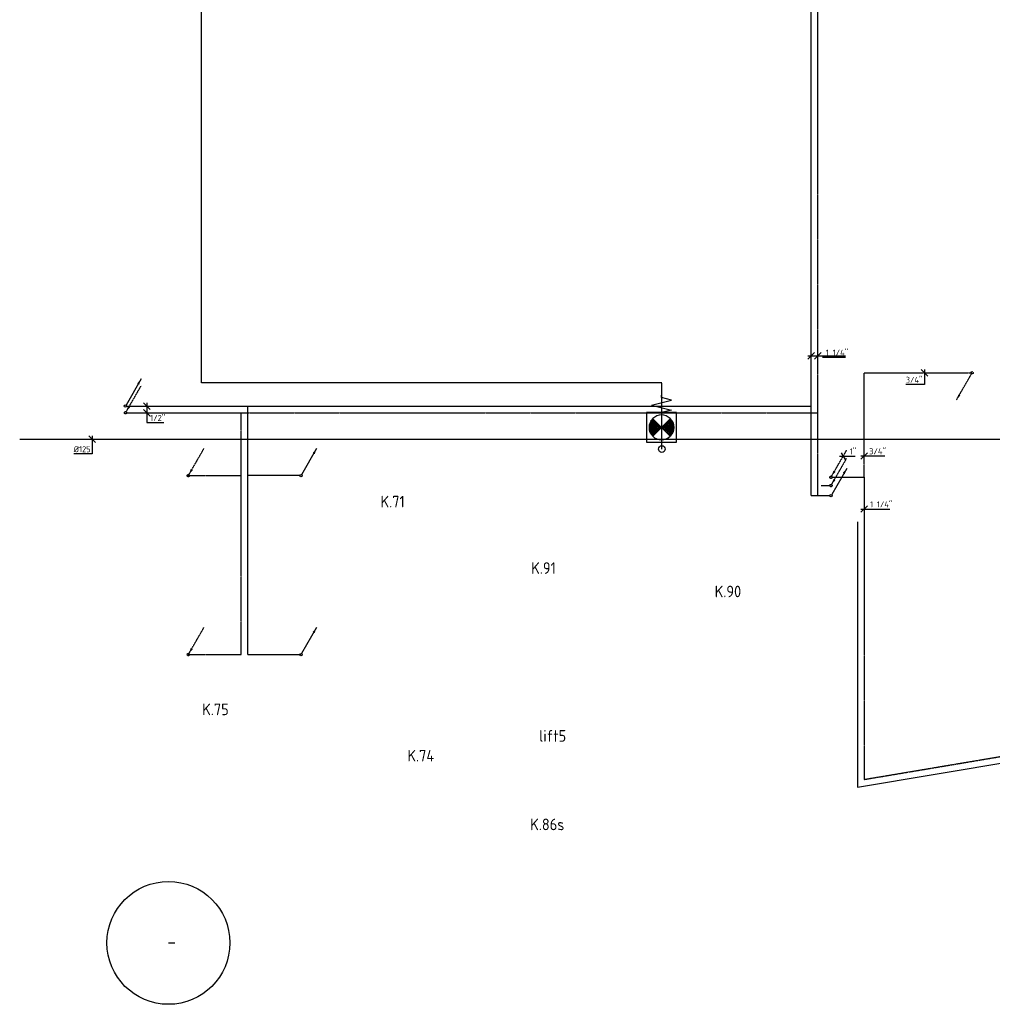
# Model space of a CAD drawing. Header units: millimetres. Extents: x -16982 to 48792, y -927 to 61604.
# Tile 2 of 15: x -2244 to 12432, y -927 to 13930. Entities that reach past the tile are written whole.
import ezdxf

# ---------------------------------------------------------------- set-up
doc = ezdxf.new("R2010")
doc.units = ezdxf.units.MM
for name, pattern in [('2322107', [2000, 1000, 1000]), ('2322107_a', [2000, 1000, 1000]), ('2322108', [7, 5, -2]), ('2322108_a', [7, 5, -2]), ('2322110', [10, 5, -1, 1, -1, 1, -1]), ('2322121', [2000, 1000, 1000]), ('W0206', [20, 15, -2, 1, -2])]:
    doc.linetypes.add(name, pattern=pattern)
for name, color, linetype in [('bTuwkundig', 7, 'Continuous'), ('WL524---_D', 4, 'Continuous'), ('WL531---_DRINKW', 4, 'W0206'), ('WL531---_SYMBOOL', 3, 'Continuous'), ('WL532---', 1, '2322110'), ('WL561---', 4, 'Continuous'), ('WL561---_AANVOER', 1, '2322107'), ('WL561---_RETOUR', 5, '2322108'), ('WL570---_TOEVOER_D', 3, 'Continuous'), ('WL570---_TOEVOER_RST', 3, 'Continuous'), ('WM524---', 1, 'Continuous'), ('WM561---_AANVOER', 1, 'Continuous'), ('WM561---_RETOUR', 1, 'Continuous')]:
    doc.layers.add(name, color=color, linetype=linetype)
doc.styles.add('STABICAD-018', font='ISOCP.SHX', dxfattribs={"height": 90})
doc.styles.add('STABICAD-035', font='ISOCP.SHX', dxfattribs={"height": 175})
doc.styles.get("Standard").update_dxf_attribs({"font": 'arial.ttf'})

# ---------------------------------------------------------------- blocks, each defined once
blk = doc.blocks.new('*U13')
at = {"color": 0, "linetype": 'Continuous'}
for p, q in [((50, -50), (-50, 50)), ((0, 50), (0, -221)), ((0, -221), (-279, -221))]:
    blk.add_line(p, q, dxfattribs=at)
at = {"color": 0, "linetype": 'Continuous', "style": 'STABICAD-018'}
blk.add_text('%%c125', height=90, dxfattribs=at).set_placement((-279, -196))
at = {"layer": 'WM524---', "color": 2}
blk.add_attdef('CODE', (-1149, 7600), '', height=1.8, dxfattribs=at)
blk = doc.blocks.new('*U20')
at = {"linetype": '2322107'}
blk.add_hatch(color=2, dxfattribs=at).paths.add_polyline_path([(236, 409), (208, 325), (177, 342)], flags=0)
at = {"color": 2, "linetype": '2322107_a'}
blk.add_line((236, 409, 3000), (9, 15, 3000), dxfattribs=at)
at = {"color": 0, "linetype": '2322107'}
blk.add_line((0, 0), (0, 0, 3000), dxfattribs=at)
blk.add_circle((0, 0, 3000), 17.5, dxfattribs=at)
at = {"color": 2, "linetype": '2322107'}
blk.add_circle((0, 0, 3000), 17.5, dxfattribs=at)
at = {"layer": 'WM524---', "color": 2}
for tag in ['POSITIONCODE', 'SECTIONCODE']:
    blk.add_attdef(tag, (-649, 8250, 1499), '', height=1.2, dxfattribs=at)
at = {"layer": 'WM524---', "color": 2, "style": 'STABICAD-018'}
for tag, p in [('CODE', (-649, 8200)), ('FLOORCODE', (-599, 8100))]:
    blk.add_attdef(tag, p, '', height=1.2, dxfattribs=at)
blk = doc.blocks.new('*U18')
at = {"linetype": '2322108'}
blk.add_hatch(color=2, dxfattribs=at).paths.add_polyline_path([(9, 15), (37, 100), (68, 82)], flags=0)
at = {"color": 2, "linetype": '2322108_a'}
blk.add_line((9, 15, 3000), (236, 409, 3000), dxfattribs=at)
at = {"color": 0, "linetype": '2322108'}
blk.add_line((0, 0), (0, 0, 3000), dxfattribs=at)
blk.add_circle((0, 0, 3000), 17.5, dxfattribs=at)
at = {"color": 2, "linetype": '2322108'}
blk.add_circle((0, 0, 3000), 17.5, dxfattribs=at)
at = {"layer": 'WM524---', "color": 2}
for tag in ['POSITIONCODE', 'SECTIONCODE']:
    blk.add_attdef(tag, (-646, 8150, 1499), '', height=1.2, dxfattribs=at)
at = {"layer": 'WM524---', "color": 2, "style": 'STABICAD-018'}
for tag, p in [('CODE', (-646, 8100)), ('FLOORCODE', (-596, 8000))]:
    blk.add_attdef(tag, p, '', height=1.2, dxfattribs=at)
blk = doc.blocks.new('*U19')
at = {"linetype": '2322107'}
blk.add_hatch(color=2, dxfattribs=at).paths.add_polyline_path([(236, 409), (208, 325), (177, 342)], flags=0)
at = {"color": 2, "linetype": '2322107_a'}
blk.add_line((236, 409, 3000), (9, 15, 3000), dxfattribs=at)
at = {"color": 0, "linetype": '2322107'}
blk.add_line((0, 0), (0, 0, 3000), dxfattribs=at)
blk.add_circle((0, 0, 3000), 17.5, dxfattribs=at)
at = {"color": 2, "linetype": '2322107'}
blk.add_circle((0, 0, 3000), 17.5, dxfattribs=at)
at = {"layer": 'WM524---', "color": 2}
for tag in ['POSITIONCODE', 'SECTIONCODE']:
    blk.add_attdef(tag, (2000, 7200, 1499), '', height=1.2, dxfattribs=at)
at = {"layer": 'WM524---', "color": 2, "style": 'STABICAD-018'}
for tag, p in [('CODE', (2000, 7150)), ('FLOORCODE', (2050, 7050))]:
    blk.add_attdef(tag, p, '', height=1.2, dxfattribs=at)
blk = doc.blocks.new('*U17')
at = {"linetype": '2322107'}
blk.add_hatch(color=2, dxfattribs=at).paths.add_polyline_path([(236, 409), (208, 325), (177, 342)], flags=0)
at = {"color": 2, "linetype": '2322107_a'}
blk.add_line((236, 409, 3000), (9, 15, 3000), dxfattribs=at)
at = {"color": 0, "linetype": '2322107'}
blk.add_line((0, 0), (0, 0, 3000), dxfattribs=at)
blk.add_circle((0, 0, 3000), 17.5, dxfattribs=at)
at = {"color": 2, "linetype": '2322107'}
blk.add_circle((0, 0, 3000), 17.5, dxfattribs=at)
at = {"layer": 'WM524---', "color": 2}
for tag in ['POSITIONCODE', 'SECTIONCODE']:
    blk.add_attdef(tag, (-649, 8250, 1499), '', height=1.2, dxfattribs=at)
at = {"layer": 'WM524---', "color": 2, "style": 'STABICAD-018'}
for tag, p in [('CODE', (-649, 8200)), ('FLOORCODE', (-599, 8100))]:
    blk.add_attdef(tag, p, '', height=1.2, dxfattribs=at)
blk = doc.blocks.new('*U21')
at = {"color": 0, "linetype": 'Continuous'}
for p, q in [((50, -50), (-50, 50)), ((0, 50), (0, -250)), ((50, -150), (-50, -50)), ((0, -250), (257, -250))]:
    blk.add_line(p, q, dxfattribs=at)
at = {"color": 0, "linetype": 'Continuous', "style": 'STABICAD-018'}
blk.add_text("1/2''", height=90, dxfattribs=at).set_placement((50, -225))
at = {"layer": 'WM524---', "color": 2}
blk.add_attdef('CODE', (-325, 8100), '', height=1.2, dxfattribs=at)
blk = doc.blocks.new('*U35')
at = {"linetype": '2322107'}
blk.add_hatch(color=2, dxfattribs=at).paths.add_polyline_path([(236, 409), (208, 325), (177, 342)], flags=0)
at = {"color": 2, "linetype": '2322107_a'}
blk.add_line((236, 409, 3000), (9, 15, 3000), dxfattribs=at)
at = {"color": 0, "linetype": '2322107'}
blk.add_line((0, 0), (0, 0, 3000), dxfattribs=at)
blk.add_circle((0, 0, 3000), 17.5, dxfattribs=at)
at = {"color": 2, "linetype": '2322107'}
blk.add_circle((0, 0, 3000), 17.5, dxfattribs=at)
at = {"layer": 'WL570---_TOEVOER_D', "color": 2}
for tag in ['POSITIONCODE', 'SECTIONCODE']:
    blk.add_attdef(tag, (9999, 6900, 1499), '', height=1.2, dxfattribs=at)
at = {"layer": 'WL570---_TOEVOER_D', "color": 2, "style": 'STABICAD-018'}
for tag, p in [('CODE', (9999, 6850)), ('FLOORCODE', (10049, 6750))]:
    blk.add_attdef(tag, p, '', height=1.2, dxfattribs=at)
blk = doc.blocks.new('*U34')
at = {"linetype": '2322108'}
blk.add_hatch(color=2, dxfattribs=at).paths.add_polyline_path([(9, 15), (37, 100), (68, 82)], flags=0)
at = {"color": 2, "linetype": '2322108_a'}
blk.add_line((9, 15, 3000), (236, 409, 3000), dxfattribs=at)
at = {"color": 0, "linetype": '2322108'}
blk.add_line((0, 0), (0, 0, 3000), dxfattribs=at)
blk.add_circle((0, 0, 3000), 17.5, dxfattribs=at)
at = {"color": 2, "linetype": '2322108'}
blk.add_circle((0, 0, 3000), 17.5, dxfattribs=at)
at = {"layer": 'WL570---_TOEVOER_D', "color": 2}
for tag in ['POSITIONCODE', 'SECTIONCODE']:
    blk.add_attdef(tag, (9997, 7050, 1499), '', height=1.2, dxfattribs=at)
at = {"layer": 'WL570---_TOEVOER_D', "color": 2, "style": 'STABICAD-018'}
for tag, p in [('CODE', (9997, 7000)), ('FLOORCODE', (10047, 6900))]:
    blk.add_attdef(tag, p, '', height=1.2, dxfattribs=at)
blk = doc.blocks.new('*U22')
at = {"linetype": '2322108'}
blk.add_hatch(color=2, dxfattribs=at).paths.add_polyline_path([(9, 15), (37, 100), (68, 82)], flags=0)
at = {"color": 2, "linetype": '2322108_a'}
blk.add_line((9, 15, 3000), (236, 409, 3000), dxfattribs=at)
at = {"color": 0, "linetype": '2322108'}
blk.add_line((0, 0), (0, 0, 3000), dxfattribs=at)
blk.add_circle((0, 0, 3000), 17.5, dxfattribs=at)
at = {"color": 2, "linetype": '2322108'}
blk.add_circle((0, 0, 3000), 17.5, dxfattribs=at)
at = {"layer": 'WM524---', "color": 2}
for tag in ['POSITIONCODE', 'SECTIONCODE']:
    blk.add_attdef(tag, (9997, 7175, 1499), '', height=1.2, dxfattribs=at)
at = {"layer": 'WM524---', "color": 2, "style": 'STABICAD-018'}
for tag, p in [('CODE', (9997, 7125)), ('FLOORCODE', (10047, 7025))]:
    blk.add_attdef(tag, p, '', height=1.2, dxfattribs=at)
blk = doc.blocks.new('*U23')
at = {"color": 0, "linetype": 'Continuous'}
for p, q in [((-58, 0), (48, 0)), ((-29, 50), (29, -50)), ((48, 0), (179, 0))]:
    blk.add_line(p, q, dxfattribs=at)
at = {"color": 0, "linetype": 'Continuous', "style": 'STABICAD-018'}
blk.add_text("1''", height=90, dxfattribs=at).set_placement((98, 25))
at = {"layer": 'WM524---', "color": 2}
blk.add_attdef('CODE', (10182, 7346), '', height=1.2, dxfattribs=at)
blk = doc.blocks.new('*U24')
at = {"color": 0, "linetype": 'Continuous'}
for p, q in [((50, -50), (-50, 50)), ((0, 50), (0, -174)), ((0, -174), (-284, -174))]:
    blk.add_line(p, q, dxfattribs=at)
at = {"color": 0, "linetype": 'Continuous', "style": 'STABICAD-018'}
blk.add_text("3/4''", height=90, dxfattribs=at).set_placement((-284, -149))
at = {"layer": 'WM524---', "color": 2}
blk.add_attdef('CODE', (11410, 8600), '', height=1.2, dxfattribs=at)
blk = doc.blocks.new('*U25')
at = {"color": 0, "linetype": 'Continuous'}
for p, q in [((-50, -50), (50, 50)), ((-50, 0), (28, 0)), ((28, 0), (312, 0))]:
    blk.add_line(p, q, dxfattribs=at)
at = {"color": 0, "linetype": 'Continuous', "style": 'STABICAD-018'}
blk.add_text("3/4''", height=90, dxfattribs=at).set_placement((78, 25))
at = {"layer": 'WM524---', "color": 2}
blk.add_attdef('CODE', (10497, 7347), '', height=1.2, dxfattribs=at)
blk = doc.blocks.new('*U26')
at = {"color": 0, "linetype": 'Continuous'}
for p, q in [((-50, -50), (50, 50)), ((-50, 0), (40, 0)), ((40, 0), (387, 0))]:
    blk.add_line(p, q, dxfattribs=at)
at = {"color": 0, "linetype": 'Continuous', "style": 'STABICAD-018'}
blk.add_text("1 1/4''", height=90, dxfattribs=at).set_placement((90, 25))
at = {"layer": 'WM524---', "color": 2}
blk.add_attdef('CODE', (10497, 6547), '', height=1.2, dxfattribs=at)
blk = doc.blocks.new('*U68')
at = {"color": 0, "linetype": '2322121'}
blk.add_line((0, 0), (16395, 0), dxfattribs=at)
at = {"layer": 'WM561---_AANVOER', "color": 2}
for tag in ['CODE', 'POSITIONCODE', 'SECTIONCODE']:
    blk.add_attdef(tag, (-2244, 7600), '', height=1.8, dxfattribs=at)
blk = doc.blocks.new('*U110')
at = {"color": 0, "linetype": 'Continuous'}
for p, q in [((-50, -50), (50, 50)), ((-50, 0), (169, 0)), ((50, -50), (150, 50)), ((169, 0), (516, 0)), ((169, -22), (516, -22))]:
    blk.add_line(p, q, dxfattribs=at)
at = {"color": 0, "linetype": 'Continuous', "style": 'STABICAD-018'}
blk.add_text("1 1/4''", height=90, dxfattribs=at).set_placement((219, 2))
at = {"layer": 'WL570---_TOEVOER_RST', "color": 2, "style": 'STABICAD-018'}
blk.add_attdef('CODE', (9700, 8860), '', height=1.2, dxfattribs=at)
blk = doc.blocks.new('*U231')
at = {"linetype": '2322108'}
blk.add_hatch(color=2, dxfattribs=at).paths.add_polyline_path([(-236, -409), (-208, -325), (-177, -342)], flags=0)
at = {"color": 0, "linetype": '2322108'}
blk.add_line((0, 0), (0, 0, 1), dxfattribs=at)
at = {"color": 2, "linetype": '2322108_a'}
blk.add_line((-236, -409, 1), (-9, -15, 1), dxfattribs=at)
at = {"color": 2, "linetype": '2322108'}
blk.add_circle((0, 0, 1), 17.5, dxfattribs=at)
at = {"layer": 'WL561---', "color": 2, "style": 'STABICAD-018'}
for tag, p in [('POSITIONCODE', (12128, 8753, 149)), ('SECTIONCODE', (12128, 8753, 149)), ('CODE', (12128, 8703, -1)), ('FLOORCODE', (12178, 8603, -1))]:
    blk.add_attdef(tag, p, '', height=1.2, dxfattribs=at)
blk = doc.blocks.new('S100014-_871429130506')
at = {"color": 0, "linetype": 'ByBlock'}
for p, q in [((6, 3.01), (0, 3.01)), ((0, 3.01), (0, -2.99)), ((1.29, 1.72), (1.75, 2.17)), ((1.47, 1.54), (2.35, 2.42)), ((3.27, 0.28), (1.53, 2.03)), ((1.65, 1.36), (2.78, 2.5)), ((3.45, 0.46), (1.74, 2.17)), ((1.82, 1.19), (3.14, 2.5)), ((3.63, 0.64), (1.97, 2.29)), ((2, 1.01), (3.46, 2.47)), ((2.18, 0.83), (3.74, 2.4)), ((3.8, 0.81), (2.23, 2.39)), ((2.35, 0.66), (4, 2.3)), ((3.98, 0.99), (2.51, 2.46)), ((2.53, 0.48), (4.23, 2.18)), ((2.71, 0.3), (4.45, 2.05)), ((4.16, 1.17), (2.82, 2.5)), ((4.33, 1.34), (3.17, 2.5)), ((4.51, 1.52), (3.59, 2.44)), ((4.69, 1.7), (4.16, 2.22)), ((6, -2.99), (6, 3.01)), ((7.5, 2.01), (6.5, -1.99)), ((7.5, 2.01), (8.5, -1.99)), ((3, 0.01), (1.25, 1.76)), ((3, 0.01), (1.25, -1.74)), ((3.1, 0.1), (1.33, 1.87)), ((2.88, 0.13), (4.65, 1.89)), ((3, 0.01), (4.75, 1.76)), ((3, 0.01), (4.75, -1.74)), ((6, 0.01), (5.5, 0.01)), ((6.5, -1.99), (6, 0.01)), ((8.5, -1.99), (9, 0.01)), ((9, 0.01), (9.5, 0.01)), ((1.29, -1.83), (3.07, -0.06)), ((1.81, -2.2), (1.3, -1.69)), ((2.39, -2.43), (1.48, -1.52)), ((1.49, -1.99), (3.24, -0.23)), ((2.81, -2.5), (1.65, -1.34)), ((1.69, -2.13), (3.42, -0.41)), ((3.17, -2.5), (1.83, -1.16)), ((1.92, -2.26), (3.6, -0.59)), ((3.48, -2.46), (2.01, -0.98)), ((2.17, -2.36), (3.77, -0.76)), ((3.76, -2.39), (2.18, -0.81)), ((4.02, -2.29), (2.36, -0.63)), ((2.45, -2.44), (3.95, -0.94)), ((4.25, -2.17), (2.54, -0.45)), ((4.46, -2.03), (2.71, -0.28)), ((2.75, -2.49), (4.13, -1.12)), ((4.66, -1.87), (2.89, -0.1)), ((3.09, -2.5), (4.3, -1.29)), ((3.49, -2.46), (4.48, -1.47)), ((4.02, -2.29), (4.66, -1.65)), ((0, -2.99), (6, -2.99))]:
    blk.add_line(p, q, dxfattribs=at)
blk.add_lwpolyline([(1.23, -1.77, 0.423178), (4.79, -1.74, -0.995017)], format="xyb", dxfattribs=at)
blk.add_arc((3, 0.01), 2.5, 315.1399, 224.425, dxfattribs=at)

msp = doc.modelspace()

# ---------------------------------------------------------------- linework, layer by layer
msp.add_circle((0, 0, 500), 927)
at = {"layer": 'WL531---_DRINKW'}
for p, q in [((500, 8450, 500), (500, 16300, 500)), ((7446, 8450, 500), (500, 8450, 500)), ((7446, 7452, 500), (7446, 8450, 500))]:
    msp.add_line(p, q, dxfattribs=at)
at = {"layer": 'WL531---_SYMBOOL'}
msp.add_circle((7446, 7452, 500), 50, dxfattribs=at)
at = {"layer": 'WL532---', "linetype": '2322110'}
msp.add_line((0, 0), (100, 0), dxfattribs=at)
at = {"layer": 'WL561---_AANVOER', "linetype": '2322107'}
for p, q in [((9700, 6750), (9700, 16900)), ((-632, 8100), (9700, 8100)), ((1200, 4350), (1200, 8100)), ((1982, 7050), (1200, 7050)), ((9700, 6750), (9981, 6750)), ((10397, 6351), (10397, 2348)), ((1200, 4350), (2000, 4350)), ((10397, 2348), (15076, 3134))]:
    msp.add_line(p, q, dxfattribs=at)
at = {"layer": 'WL561---_RETOUR', "linetype": '2322108'}
for p, q in [((9800, 8000), (9800, 17000)), ((10497, 8600), (12128, 8603)), ((10497, 7025), (10497, 8600)), ((-629, 8000), (9800, 8000)), ((1100, 7050), (1100, 8000)), ((9800, 6750), (9800, 8000)), ((300, 7050), (1100, 7050)), ((1100, 4350), (1100, 7050)), ((10014, 7025), (10497, 7025)), ((10497, 7025), (10497, 2466)), ((9850, 6900), (9979, 6900)), ((300, 4350), (1100, 4350)), ((10497, 2466), (15105, 3240))]:
    msp.add_line(p, q, dxfattribs=at)

# ---------------------------------------------------------------- block references
at = {"layer": 'WL524---_D', "linetype": '2322121'}
msp.add_blockref('*U68', (-2244, 7600), dxfattribs=at)
at = {"layer": 'WL531---_SYMBOOL', "xscale": 75, "yscale": 75, "zscale": 75, "rotation": 90}
msp.add_blockref('S100014-_871429130506', (7441, 7553, 500), dxfattribs=at)
at = {"layer": 'WL561---_AANVOER', "linetype": '2322107'}
for name, p in [('*U20', (-649, 8100)), ('*U19', (2000, 7050)), ('*U35', (9999, 6750)), ('*U17', (2000, 4350))]:
    msp.add_blockref(name, p, dxfattribs=at)
at = {"layer": 'WL561---_RETOUR', "linetype": '2322108'}
for name, p in [('*U231', (12128, 8603, -1)), ('*U18', (-646, 8000)), ('*U18', (300, 7050)), ('*U22', (9997, 7025)), ('*U34', (9997, 6900)), ('*U18', (300, 4350))]:
    msp.add_blockref(name, p, dxfattribs=at)
at = {"layer": 'WM524---', "linetype": 'Continuous'}
msp.add_blockref('*U13', (-1149, 7600), dxfattribs=at)
at = {"layer": 'WM561---_AANVOER', "linetype": 'Continuous'}
for name, p in [('*U110', (9700, 8860)), ('*U21', (-325, 8100))]:
    msp.add_blockref(name, p, dxfattribs=at)
at = {"layer": 'WM561---_RETOUR', "linetype": 'Continuous'}
for name, p in [('*U24', (11410, 8600)), ('*U23', (10182, 7346)), ('*U25', (10497, 7347)), ('*U26', (10497, 6547))]:
    msp.add_blockref(name, p, dxfattribs=at)

# ---------------------------------------------------------------- texts
at = {"layer": 'bTuwkundig', "color": 3, "style": 'STABICAD-035'}
for s, p in [('K.71', (3201, 6571, -500)), ('K.91', (5474, 5568, -500)), ('K.90', (8243, 5215, -500)), ('K.75', (510, 3436, -500)), ('lift5', (5595, 3036, -500)), ('K.74', (3606, 2737, -500)), ('K.86s', (5459, 1700, -500))]:
    msp.add_text(s, height=175, dxfattribs=at).set_placement(p)

doc.saveas('drawing.dxf')
